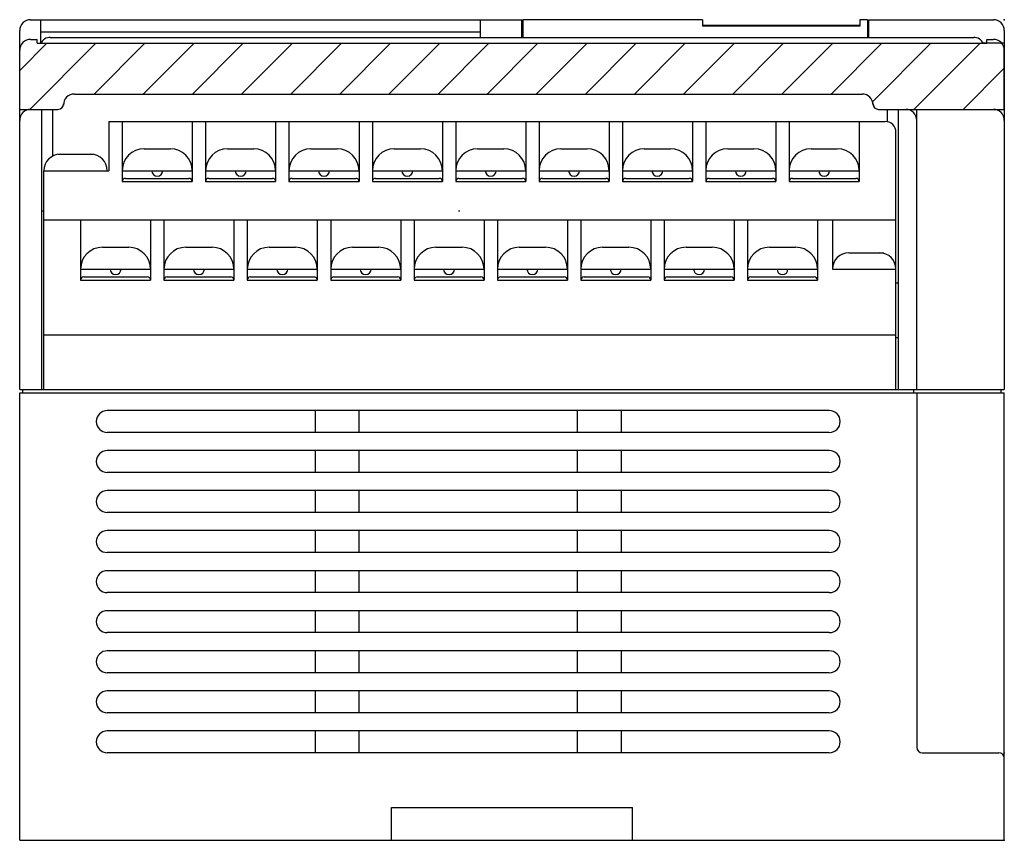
# Model space of a CAD drawing. Extents: x -157 to 170, y -125 to 114.
# Tile 1 of 9: x -50 to 40, y -125 to -50. Entities that reach past the tile are written whole.
import ezdxf

# ---------------------------------------------------------------- set-up
doc = ezdxf.new("R2010")
doc.units = 0
doc.layers.get('0').update_dxf_attribs({"linetype": 'CONTINUOUS'})

msp = doc.modelspace()

# ---------------------------------------------------------------- linework, layer by layer
at = {"color": 7, "linetype": 'CONTINUOUS'}
for p, q in [((-48.665741, -49.521698), (-47.765739, -49.521698)), ((-47.765739, -49.521698), (-3.76574, -49.521698)), ((-47.765739, -49.521698), (-47.765739, -51.679562)), ((-7.56574, -49.521698), (-7.56574, -51.141197)), ((-3.76574, -51.141197), (-3.76574, -49.521698)), ((-3.66574, -49.521698), (-3.66574, -51.141197)), ((12.734261, -49.521698), (-3.66574, -49.521698)), ((-3.66574, -49.521698), (-3.66574, -51.141197)), ((12.734261, -49.521698), (12.734261, -50.121696)), ((12.734261, -50.021698), (27.13426, -50.021698)), ((27.13426, -50.121696), (12.734261, -50.121696)), ((27.834261, -49.521698), (27.13426, -49.521698)), ((27.13426, -49.521698), (27.13426, -50.121696)), ((27.834261, -49.521698), (27.834261, -51.141197)), ((27.934261, -49.521698), (27.934261, -51.141197)), ((27.934261, -49.521698), (39.334259, -49.521698)), ((-49.665741, -58.721699), (-49.665741, -50.521698)), ((-47.765739, -50.621696), (-7.56574, -50.621696)), ((-46.865738, -51.141197), (37.53426, -51.141197)), ((40.334259, -50.521698), (40.334259, -64.521698)), ((-49.66574, -54.15083), (-47.194477, -51.679563)), ((-48.746476, -57.721697), (-42.704354, -51.679563)), ((-48.665741, -51.321926), (-48.065739, -51.321926)), ((-48.065739, -51.679562), (-48.065739, -51.321926)), ((-48.065739, -51.679562), (38.734261, -51.679562)), ((-42.856355, -56.321697), (-38.21423, -51.679563)), ((-38.366231, -56.321697), (-33.724107, -51.679563)), ((-33.876108, -56.321697), (-29.233983, -51.679563)), ((-29.385984, -56.321697), (-24.74386, -51.679563)), ((-24.895861, -56.321697), (-20.253736, -51.679563)), ((-20.405737, -56.321697), (-15.763612, -51.679563)), ((-15.915614, -56.321697), (-11.273489, -51.679563)), ((-11.42549, -56.321697), (-6.783365, -51.679563)), ((-6.935366, -56.321697), (-2.293242, -51.679563)), ((-2.445243, -56.321697), (2.196882, -51.679563)), ((2.044881, -56.321697), (6.687005, -51.679563)), ((6.535004, -56.321697), (11.177129, -51.679563)), ((11.025128, -56.321697), (15.667253, -51.679563)), ((15.515251, -56.321697), (20.157376, -51.679563)), ((20.005375, -56.321697), (24.6475, -51.679563)), ((24.495499, -56.321697), (29.137623, -51.679563)), ((28.287582, -57.019739), (33.627747, -51.679563)), ((32.075748, -57.721697), (38.11787, -51.679563)), ((38.388729, -51.621696), (40.334259, -51.621696)), ((38.734261, -51.679562), (38.734261, -51.321926)), ((38.734261, -51.321926), (39.334259, -51.321926)), ((40.334259, -52.121696), (40.334259, -83.321693)), ((-49.665741, -57.721699), (-49.665741, -52.321926)), ((40.334259, -57.721699), (40.334259, -52.321926)), ((36.565872, -57.721697), (40.33426, -53.953301)), ((-44.665741, -56.321697), (27.334261, -56.321697)), ((-45.665741, -57.321697), (-45.665741, -57.221699)), ((28.334261, -57.321697), (28.334261, -57.221699)), ((-49.665741, -57.721699), (-46.165741, -57.721699)), ((-48.665741, -57.721699), (-46.665741, -57.721699)), ((-47.665741, -57.721699), (-47.665741, -83.321693)), ((-46.665741, -57.721699), (-46.665741, -61.997696)), ((28.834261, -57.721699), (40.334259, -57.721699)), ((29.634279, -57.721699), (29.634279, -58.821697)), ((30.634279, -57.721699), (39.334259, -57.721699)), ((30.634279, -57.721699), (30.634279, -83.321693)), ((32.334259, -58.721699), (32.334259, -57.721699)), ((-49.665741, -83.321693), (-49.665741, -58.721699)), ((-41.510738, -58.821697), (29.42926, -58.821697)), ((-41.510738, -58.821697), (-41.510738, -63.321697)), ((-40.290741, -58.821697), (-40.290741, -64.321693)), ((-33.890739, -58.821697), (-33.890739, -64.321693)), ((-32.670738, -58.821697), (-32.670738, -64.321693)), ((-26.270741, -58.821697), (-26.270741, -64.321693)), ((-25.050739, -58.821697), (-25.050739, -64.321693)), ((-18.65074, -58.821697), (-18.65074, -64.321693)), ((-17.43074, -58.821697), (-17.43074, -64.321693)), ((-11.03074, -58.821697), (-11.03074, -64.321693)), ((-9.81074, -58.821697), (-9.81074, -64.321693)), ((-3.41074, -58.821697), (-3.41074, -63.319893)), ((-3.41074, -58.821697), (-3.41074, -64.321693)), ((-2.19074, -58.821697), (-2.19074, -64.321693)), ((-2.19074, -58.821697), (-2.19074, -64.321693)), ((4.20926, -58.821697), (4.20926, -64.321693)), ((4.20926, -58.821697), (4.20926, -64.321693)), ((5.42926, -58.821697), (5.42926, -64.321693)), ((5.42926, -58.821697), (5.42926, -64.321693)), ((11.829261, -58.821697), (11.829261, -64.321693)), ((11.829261, -58.821697), (11.829261, -64.321693)), ((13.04926, -58.821697), (13.04926, -64.321693)), ((13.04926, -58.821697), (13.04926, -64.321693)), ((19.449261, -58.821697), (19.449261, -64.321693)), ((20.66926, -58.821697), (20.66926, -64.321693)), ((27.06926, -58.821697), (27.06926, -64.321693)), ((32.334259, -83.321693), (32.334259, -58.721699)), ((30.42926, -83.321693), (30.42926, -59.821697)), ((-46.16074, -61.821697), (-42.960739, -61.821697)), ((-38.290741, -61.321697), (-35.890739, -61.321697)), ((-30.67074, -61.321697), (-28.270741, -61.321697)), ((-23.050739, -61.321697), (-20.65074, -61.321697)), ((-15.430739, -61.321697), (-13.03074, -61.321697)), ((-7.81074, -61.321697), (-5.410739, -61.321697)), ((-7.81074, -61.321697), (-5.410739, -61.321697)), ((-0.19074, -61.321697), (2.20926, -61.321697)), ((-0.19074, -61.321697), (2.20926, -61.321697)), ((7.42926, -61.321697), (9.829261, -61.321697)), ((7.42926, -61.321697), (9.829261, -61.321697)), ((15.04926, -61.321697), (17.449261, -61.321697)), ((22.66926, -61.321697), (25.06926, -61.321697)), ((-47.460739, -63.321697), (-41.510738, -63.321697)), ((-47.460739, -83.321693), (-47.460739, -63.321697)), ((-40.290741, -63.321697), (-33.890739, -63.321697)), ((-32.670738, -63.321697), (-26.270741, -63.321697)), ((-25.050739, -63.321697), (-18.65074, -63.321697)), ((-17.43074, -63.321697), (-11.03074, -63.321697)), ((-9.81074, -63.321697), (-3.41074, -63.321697)), ((-9.81074, -63.321697), (-3.41074, -63.321697)), ((-2.19074, -63.321697), (4.20926, -63.321697)), ((-2.19074, -63.321697), (4.20926, -63.321697)), ((5.42926, -63.321697), (11.829261, -63.321697)), ((5.42926, -63.321697), (11.829261, -63.321697)), ((13.04926, -63.321697), (19.449261, -63.321697)), ((20.66926, -63.321697), (27.06926, -63.321697)), ((-40.290741, -64.321693), (-33.890739, -64.321693)), ((-39.990738, -64.021698), (-34.190739, -64.021698)), ((-32.670738, -64.321693), (-26.270741, -64.321693)), ((-32.370739, -64.021698), (-26.57074, -64.021698)), ((-25.050739, -64.321693), (-18.65074, -64.321693)), ((-24.75074, -64.021698), (-18.950739, -64.021698)), ((-17.43074, -64.321693), (-11.03074, -64.321693)), ((-17.130739, -64.021698), (-11.33074, -64.021698)), ((-9.81074, -64.321693), (-3.41074, -64.321693)), ((-9.81074, -64.321693), (-3.41074, -64.321693)), ((-9.510739, -64.021698), (-3.71074, -64.021698)), ((-9.510739, -64.021698), (-3.71074, -64.021698)), ((-2.19074, -64.321693), (4.20926, -64.321693)), ((-2.19074, -64.321693), (4.20926, -64.321693)), ((-1.89074, -64.021698), (3.90926, -64.021698)), ((-1.89074, -64.021698), (3.90926, -64.021698)), ((5.42926, -64.321693), (11.829261, -64.321693)), ((5.42926, -64.321693), (11.829261, -64.321693)), ((5.72926, -64.021698), (11.529261, -64.021698)), ((5.72926, -64.021698), (11.529261, -64.021698)), ((13.04926, -64.321693), (19.449261, -64.321693)), ((13.34926, -64.021698), (19.14926, -64.021698)), ((20.66926, -64.321693), (27.06926, -64.321693)), ((20.969261, -64.021698), (26.76926, -64.021698)), ((-47.460739, -67.021698), (-47.665741, -67.021698)), ((-9.436182, -67.021698), (-9.55624, -67.021698)), ((-47.460739, -67.821693), (30.42926, -67.821693)), ((-44.100739, -67.821693), (-44.100739, -73.321693)), ((-37.700741, -67.821693), (-37.700741, -73.321693)), ((-36.48074, -67.821693), (-36.48074, -73.321693)), ((-30.08074, -67.821693), (-30.08074, -73.321693)), ((-28.860739, -67.821693), (-28.860739, -73.321693)), ((-22.460739, -67.821693), (-22.460739, -73.321693)), ((-21.24074, -67.821693), (-21.24074, -73.321693)), ((-14.840739, -67.821693), (-14.840739, -73.321693)), ((-13.62074, -67.821693), (-13.62074, -73.321693)), ((-7.22074, -67.821693), (-7.22074, -73.321693)), ((-6.00074, -67.821693), (-6.00074, -73.321693)), ((0.39926, -67.821693), (0.39926, -72.175591)), ((0.39926, -67.821693), (0.39926, -73.321693)), ((1.61926, -67.821693), (1.61926, -73.321693)), ((8.01926, -67.821693), (8.01926, -73.321693)), ((9.239261, -67.821693), (9.239261, -73.321693)), ((15.63926, -67.821693), (15.63926, -73.321693)), ((16.859261, -67.821693), (16.859261, -73.321693)), ((23.25926, -67.821693), (23.25926, -73.321693)), ((24.629261, -67.821693), (24.629261, -72.321693)), ((-42.100739, -70.321693), (-39.700741, -70.321693)), ((-34.48074, -70.321693), (-32.080738, -70.321693)), ((-26.860739, -70.321693), (-24.460739, -70.321693)), ((-19.24074, -70.321693), (-16.84074, -70.321693)), ((-11.62074, -70.321693), (-9.220739, -70.321693)), ((-4.00074, -70.321693), (-1.60074, -70.321693)), ((-4.00074, -70.321693), (-1.60074, -70.321693)), ((3.61926, -70.321693), (6.01926, -70.321693)), ((3.61926, -70.321693), (6.01926, -70.321693)), ((11.239261, -70.321693), (13.63926, -70.321693)), ((11.239261, -70.321693), (13.63926, -70.321693)), ((18.859261, -70.321693), (21.25926, -70.321693)), ((26.129261, -70.821693), (29.32926, -70.821693)), ((-44.100739, -72.321693), (-37.700741, -72.321693)), ((-36.48074, -72.321693), (-30.08074, -72.321693)), ((-28.860739, -72.321693), (-22.460739, -72.321693)), ((-21.24074, -72.321693), (-14.840739, -72.321693)), ((-13.62074, -72.321693), (-7.22074, -72.321693)), ((-6.00074, -72.321693), (0.39926, -72.321693)), ((-6.00074, -72.321693), (0.39926, -72.321693)), ((1.61926, -72.321693), (8.01926, -72.321693)), ((1.61926, -72.321693), (8.01926, -72.321693)), ((9.239261, -72.321693), (15.63926, -72.321693)), ((9.239261, -72.321693), (15.63926, -72.321693)), ((16.859261, -72.321693), (23.25926, -72.321693)), ((24.629261, -72.321693), (30.42926, -72.321693)), ((-44.100739, -73.321693), (-37.700741, -73.321693)), ((-43.800739, -73.021698), (-38.00074, -73.021698)), ((-36.48074, -73.321693), (-30.08074, -73.321693)), ((-36.18074, -73.021698), (-30.380739, -73.021698)), ((-28.860739, -73.321693), (-22.460739, -73.321693)), ((-28.56074, -73.021698), (-22.76074, -73.021698)), ((-21.24074, -73.321693), (-14.840739, -73.321693)), ((-20.940739, -73.021698), (-15.140739, -73.021698)), ((-13.62074, -73.321693), (-7.22074, -73.321693)), ((-13.32074, -73.021698), (-7.52074, -73.021698)), ((-6.00074, -73.321693), (0.39926, -73.321693)), ((-6.00074, -73.321693), (0.39926, -73.321693)), ((-5.700739, -73.021698), (0.09926, -73.021698)), ((-5.700739, -73.021698), (0.09926, -73.021698)), ((1.61926, -73.321693), (8.01926, -73.321693)), ((1.61926, -73.321693), (8.01926, -73.321693)), ((1.91926, -73.021698), (7.71926, -73.021698)), ((1.91926, -73.021698), (7.71926, -73.021698)), ((9.239261, -73.321693), (15.63926, -73.321693)), ((9.239261, -73.321693), (15.63926, -73.321693)), ((9.53926, -73.021698), (15.33926, -73.021698)), ((9.53926, -73.021698), (15.33926, -73.021698)), ((16.859261, -73.321693), (23.25926, -73.321693)), ((17.15926, -73.021698), (22.959261, -73.021698)), ((30.42926, -73.571693), (30.634279, -73.571693)), ((-47.460739, -78.321693), (30.42926, -78.321693)), ((30.42926, -78.571693), (30.634279, -78.571693)), ((-49.665741, -83.321693), (-47.665741, -83.321693)), ((-49.665741, -124.521698), (-49.665741, -83.621696)), ((-49.665741, -83.621696), (40.334259, -83.621696)), ((-49.365738, -83.321693), (-47.865738, -83.321693)), ((-49.365738, -83.321693), (40.03426, -83.321693)), ((-49.365738, -83.621696), (-49.365738, -83.321693)), ((-47.865738, -83.321693), (31.03426, -83.321693)), ((-47.460739, -83.321693), (30.42926, -83.321693)), ((30.634279, -83.321693), (40.334259, -83.321693)), ((32.03426, -83.321693), (32.03426, -83.621696)), ((32.334259, -83.621696), (32.334259, -116.021698)), ((40.03426, -83.621696), (40.03426, -83.321693)), ((40.334259, -124.521698), (40.334259, -83.621696)), ((24.334261, -85.241699), (-41.665741, -85.241699)), ((-22.665739, -85.241699), (-22.665739, -87.241699)), ((-18.665739, -85.241699), (-18.665739, -87.241699)), ((1.33426, -87.241699), (1.33426, -85.241699)), ((5.33426, -87.241699), (5.33426, -85.241699)), ((24.334261, -87.241699), (-41.665741, -87.241699)), ((24.334261, -88.901695), (-41.665741, -88.901695)), ((-22.665739, -88.901695), (-22.665739, -90.901695)), ((-18.665739, -88.901695), (-18.665739, -90.901695)), ((1.33426, -90.901695), (1.33426, -88.901695)), ((5.33426, -90.901695), (5.33426, -88.901695)), ((24.334261, -90.901695), (-41.665741, -90.901695)), ((24.334261, -92.561699), (-41.665741, -92.561699)), ((-22.665739, -92.561699), (-22.665739, -94.561699)), ((-18.665739, -92.561699), (-18.665739, -94.561699)), ((1.33426, -94.561699), (1.33426, -92.561699)), ((5.33426, -94.561699), (5.33426, -92.561699)), ((24.334261, -94.561699), (-41.665741, -94.561699)), ((24.334261, -96.221695), (-41.665741, -96.221695)), ((-22.665739, -96.221695), (-22.665739, -98.221695)), ((-18.665739, -96.221695), (-18.665739, -98.221695)), ((1.33426, -98.221695), (1.33426, -96.221695)), ((5.33426, -98.221695), (5.33426, -96.221695)), ((24.334261, -98.221695), (-41.665741, -98.221695)), ((24.334261, -99.881699), (-41.665741, -99.881699)), ((-22.665739, -99.881699), (-22.665739, -101.881699)), ((-18.665739, -99.881699), (-18.665739, -101.881699)), ((1.33426, -101.881699), (1.33426, -99.881699)), ((5.33426, -101.881699), (5.33426, -99.881699)), ((24.334261, -101.881699), (-41.665741, -101.881699)), ((24.334261, -103.541695), (-41.665741, -103.541695)), ((-22.665739, -103.541695), (-22.665739, -105.541695)), ((-18.665739, -103.541695), (-18.665739, -105.541695)), ((1.33426, -105.541695), (1.33426, -103.541695)), ((5.33426, -105.541695), (5.33426, -103.541695)), ((24.334261, -105.541695), (-41.665741, -105.541695)), ((24.334261, -107.201698), (-41.665741, -107.201698)), ((-22.665739, -107.201698), (-22.665739, -109.201698)), ((-18.665739, -107.201698), (-18.665739, -109.201698)), ((1.33426, -109.201698), (1.33426, -107.201698)), ((5.33426, -109.201698), (5.33426, -107.201698)), ((24.334261, -109.201698), (-41.665741, -109.201698)), ((24.334261, -110.861694), (-41.665741, -110.861694)), ((-22.665739, -110.861694), (-22.665739, -112.861694)), ((-18.665739, -110.861694), (-18.665739, -112.861694)), ((1.33426, -112.861694), (1.33426, -110.861694)), ((5.33426, -112.861694), (5.33426, -110.861694)), ((24.334261, -112.861694), (-41.665741, -112.861694)), ((24.334261, -114.521698), (-41.665741, -114.521698)), ((-22.665739, -114.521698), (-22.665739, -116.521698)), ((-18.665739, -114.521698), (-18.665739, -116.521698)), ((1.33426, -116.521698), (1.33426, -114.521698)), ((5.33426, -116.521698), (5.33426, -114.521698)), ((24.334261, -116.521698), (-41.665741, -116.521698)), ((32.834259, -116.521698), (39.834259, -116.521698)), ((-15.66574, -121.521698), (6.33426, -121.521698)), ((-15.66574, -124.521698), (-15.66574, -121.521698)), ((6.33426, -124.521698), (6.33426, -121.521698)), ((-49.665741, -124.521698), (40.334259, -124.521698))]:
    msp.add_line(p, q, dxfattribs=at)
for centre, radius, start, end in [((-48.665741, -50.521698), 1, 90, 180), ((39.334259, -50.521698), 1, 0, 90), ((-46.865738, -52.141197), 1, 90, 152.507402), ((37.53426, -52.141197), 1, 27.492698, 90), ((-48.665741, -52.321926), 1, 90, 180), ((39.334259, -52.321926), 1, 0, 90), ((-44.665741, -57.321697), 1, 90, 180), ((27.334261, -57.321697), 1, 0, 90), ((-46.165741, -57.221699), 0.5, 270, 0), ((28.834261, -57.221699), 0.5, 180, 270), ((-48.665741, -58.721699), 1, 90, 180), ((31.334261, -58.721699), 1, 0, 90), ((39.334259, -58.721699), 1, 0, 90), ((29.42926, -59.821697), 1, 0, 90), ((-45.960739, -63.321697), 1.5, 90, 180), ((-43.16074, -63.321697), 1.5, 0, 90), ((-38.290741, -63.321697), 2, 90, 180), ((-35.890739, -63.321697), 2, 0, 90), ((-30.67074, -63.321697), 2, 90, 180), ((-28.270741, -63.321697), 2, 0, 90), ((-23.050739, -63.321697), 2, 90, 180), ((-20.65074, -63.321697), 2, 0, 90), ((-15.430739, -63.321697), 2, 90, 180), ((-13.03074, -63.321697), 2, 0, 90), ((-7.81074, -63.321697), 2, 90, 180), ((-7.81074, -63.321697), 2, 90, 180), ((-5.410739, -63.321697), 2, 0, 90), ((-5.410739, -63.321697), 2, 0, 90), ((-0.19074, -63.321697), 2, 90, 180), ((-0.19074, -63.321697), 2, 90, 180), ((2.20926, -63.321697), 2, 0, 90), ((2.20926, -63.321697), 2, 0, 90), ((7.42926, -63.321697), 2, 90, 180), ((7.42926, -63.321697), 2, 90, 180), ((9.829261, -63.321697), 2, 0, 90), ((9.829261, -63.321697), 2, 0, 90), ((15.04926, -63.321697), 2, 90, 180), ((17.449261, -63.321697), 2, 0, 90), ((22.66926, -63.321697), 2, 90, 180), ((25.06926, -63.321697), 2, 0, 90), ((-37.09074, -63.321697), 0.5, 180, 0), ((-29.470739, -63.321697), 0.5, 180, 0), ((-21.85074, -63.321697), 0.5, 180, 0), ((-14.23074, -63.321697), 0.5, 180, 0), ((-6.61074, -63.321697), 0.5, 180, 0), ((-6.61074, -63.321697), 0.5, 180, 0), ((1.00926, -63.321697), 0.5, 180, 0), ((1.00926, -63.321697), 0.5, 180, 0), ((8.62926, -63.321697), 0.5, 180, 0), ((8.62926, -63.321697), 0.5, 180, 0), ((16.24926, -63.321697), 0.5, 180, 0), ((23.869261, -63.321697), 0.5, 180, 0), ((-39.990738, -64.321693), 0.3, 90, 180), ((-34.190739, -64.321693), 0.3, 0, 90), ((-32.370739, -64.321693), 0.3, 90, 180), ((-26.57074, -64.321693), 0.3, 0, 90), ((-24.75074, -64.321693), 0.3, 90, 180), ((-18.950739, -64.321693), 0.3, 0, 90), ((-17.130739, -64.321693), 0.3, 90, 180), ((-11.33074, -64.321693), 0.3, 0, 90), ((-9.510739, -64.321693), 0.3, 90, 180), ((-3.71074, -64.321693), 0.3, 0, 90), ((-3.71074, -64.321693), 0.3, 0, 90), ((-1.89074, -64.321693), 0.3, 90, 180), ((-1.89074, -64.321693), 0.3, 90, 180), ((3.90926, -64.321693), 0.3, 0, 90), ((3.90926, -64.321693), 0.3, 0, 90), ((5.72926, -64.321693), 0.3, 90, 180), ((5.72926, -64.321693), 0.3, 90, 180), ((11.529261, -64.321693), 0.3, 0, 90), ((11.529261, -64.321693), 0.3, 0, 90), ((13.34926, -64.321693), 0.3, 90, 180), ((13.34926, -64.321693), 0.3, 90, 180), ((19.14926, -64.321693), 0.3, 0, 90), ((20.969261, -64.321693), 0.3, 90, 180), ((26.76926, -64.321693), 0.3, 0, 90), ((-42.100739, -72.321693), 2, 90, 180), ((-39.700741, -72.321693), 2, 0, 90), ((-34.48074, -72.321693), 2, 90, 180), ((-32.080738, -72.321693), 2, 0, 90), ((-26.860739, -72.321693), 2, 90, 180), ((-24.460739, -72.321693), 2, 0, 90), ((-19.24074, -72.321693), 2, 90, 180), ((-16.84074, -72.321693), 2, 0, 90), ((-11.62074, -72.321693), 2, 90, 180), ((-9.220739, -72.321693), 2, 0, 90), ((-4.00074, -72.321693), 2, 90, 180), ((-4.00074, -72.321693), 2, 90, 180), ((-1.60074, -72.321693), 2, 0, 90), ((-1.60074, -72.321693), 2, 0, 90), ((3.61926, -72.321693), 2, 90, 180), ((3.61926, -72.321693), 2, 90, 180), ((6.01926, -72.321693), 2, 0, 90), ((6.01926, -72.321693), 2, 0, 90), ((11.239261, -72.321693), 2, 90, 180), ((11.239261, -72.321693), 2, 90, 180), ((13.63926, -72.321693), 2, 0, 90), ((13.63926, -72.321693), 2, 0, 90), ((18.859261, -72.321693), 2, 90, 180), ((21.25926, -72.321693), 2, 0, 90), ((26.129261, -72.321693), 1.5, 90, 180), ((28.92926, -72.321693), 1.5, 0, 90), ((-40.900738, -72.321693), 0.5, 180, 0), ((-33.280739, -72.321693), 0.5, 180, 0), ((-25.66074, -72.321693), 0.5, 180, 0), ((-18.040739, -72.321693), 0.5, 180, 0), ((-10.420739, -72.321693), 0.5, 180, 0), ((-2.80074, -72.321693), 0.5, 180, 0), ((-2.80074, -72.321693), 0.5, 180, 0), ((4.819261, -72.321693), 0.5, 180, 0), ((4.819261, -72.321693), 0.5, 180, 0), ((12.43926, -72.321693), 0.5, 180, 0), ((12.43926, -72.321693), 0.5, 180, 0), ((20.059261, -72.321693), 0.5, 180, 0), ((-43.800739, -73.321693), 0.3, 90, 180), ((-38.00074, -73.321693), 0.3, 0, 90), ((-36.18074, -73.321693), 0.3, 90, 180), ((-30.380739, -73.321693), 0.3, 0, 90), ((-28.56074, -73.321693), 0.3, 90, 180), ((-22.76074, -73.321693), 0.3, 0, 90), ((-20.940739, -73.321693), 0.3, 90, 180), ((-15.140739, -73.321693), 0.3, 0, 90), ((-13.32074, -73.321693), 0.3, 90, 180), ((-7.52074, -73.321693), 0.3, 0, 90), ((-5.700739, -73.321693), 0.3, 90, 180), ((0.09926, -73.321693), 0.3, 0, 90), ((0.09926, -73.321693), 0.3, 0, 90), ((1.91926, -73.321693), 0.3, 90, 180), ((1.91926, -73.321693), 0.3, 90, 180), ((7.71926, -73.321693), 0.3, 0, 90), ((7.71926, -73.321693), 0.3, 0, 90), ((9.53926, -73.321693), 0.3, 90, 180), ((9.53926, -73.321693), 0.3, 90, 180), ((15.33926, -73.321693), 0.3, 0, 90), ((15.33926, -73.321693), 0.3, 0, 90), ((17.15926, -73.321693), 0.3, 90, 180), ((17.15926, -73.321693), 0.3, 90, 180), ((22.959261, -73.321693), 0.3, 0, 90), ((-41.665741, -86.241699), 1, 90, 270), ((24.334261, -86.241699), 1, 270, 90), ((-41.665741, -89.901695), 1, 90, 270), ((24.334261, -89.901695), 1, 270, 90), ((-41.665741, -93.561699), 1, 90, 270), ((24.334261, -93.561699), 1, 270, 90), ((-41.665741, -97.221695), 1, 90, 270), ((24.334261, -97.221695), 1, 270, 90), ((-41.665741, -100.881699), 1, 90, 270), ((24.334261, -100.881699), 1, 270, 90), ((-41.665741, -104.541695), 1, 90, 270), ((24.334261, -104.541695), 1, 270, 90), ((-41.665741, -108.201698), 1, 90, 270), ((24.334261, -108.201698), 1, 270, 90), ((-41.665741, -111.861694), 1, 90, 270), ((24.334261, -111.861694), 1, 270, 90), ((-41.665741, -115.521698), 1, 90, 270), ((24.334261, -115.521698), 1, 270, 90), ((32.834259, -116.021698), 0.5, 180, 270), ((39.834259, -117.021698), 0.5, 0, 90)]:
    msp.add_arc(centre, radius, start, end, dxfattribs=at)
for p in [(40.334259, -49.521698), (40.334259, -116.521698), (40.334259, -124.521698), (40.334259, -124.521698)]:
    msp.add_point(p, dxfattribs=at)

doc.saveas('drawing.dxf')
